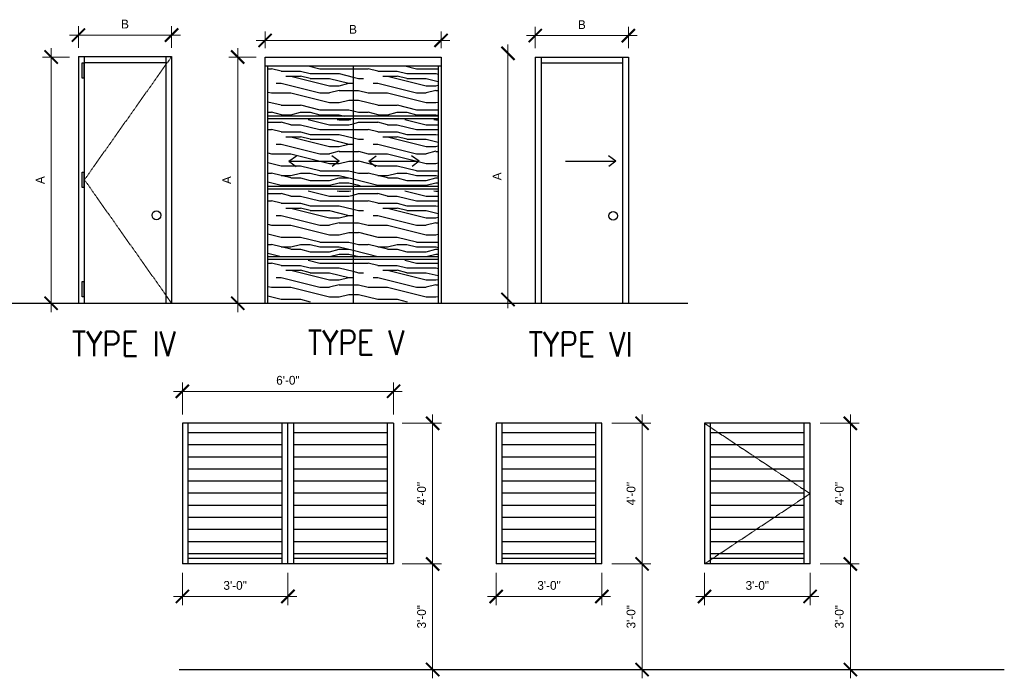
# Model space of a CAD drawing. Header units: inches. Extents: x -3803 to 34213, y -3756 to 4522.
# Tile 6 of 64: x 31586 to 31921, y 855 to 1080. Entities that reach past the tile are written whole.
import ezdxf
from ezdxf.enums import TextEntityAlignment as Align

# ---------------------------------------------------------------- set-up
doc = ezdxf.new("R2010")
doc.units = ezdxf.units.IN
doc.header["$LTSCALE"] = 0.011
doc.header["$MEASUREMENT"] = 0
doc.linetypes.add('HIDDEN2', pattern=[0.1875, 0.125, -0.0625])
doc.layers.get('0').update_dxf_attribs({"linetype": 'CONTINUOUS'})
for name, color, linetype in [('a-door', 2, 'CONTINUOUS'), ('M2-PATT-HTCH', 123, 'CONTINUOUS'), ('SCHEDULE', 7, 'CONTINUOUS'), ('WALL', 5, 'CONTINUOUS'), ('Walls', 5, 'CONTINUOUS')]:
    doc.layers.add(name, color=color, linetype=linetype)
doc.layers.add('DIM', color=4, linetype='CONTINUOUS', lineweight=13)
doc.styles.add('SCHED-TITLE', font='romans.shx', dxfattribs={"width": 0.85, "height": 7.5})
pattern_1 = [(0, (-36968.63058141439, 23857.85211109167), (0, 33), [6.600000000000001, -9.9, 3.3, -13.2]), (0, (-36945.53058141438, 23858.67711109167), (0, 33), [6.600000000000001, -26.4]), (0, (-36948.83058141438, 23860.32711109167), (0, 33), [3.3, -29.7]), (0, (-36966.98058141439, 23861.15211109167), (0, 33), [1.65, -23.1, 1.65, -6.600000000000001]), (0, (-36955.43058141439, 23862.80211109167), (0, 33), [6.600000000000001, -9.9, 1.65, -14.85]), (0, (-36963.68058141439, 23863.62711109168), (0, 33), [4.95, -28.05]), (0, (-36955.43058141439, 23864.45211109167), (0, 33), [9.9, -23.1]), (0, (-36965.33058141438, 23865.27711109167), (0, 33), [6.600000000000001, -26.4]), (0, (-36952.13058141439, 23866.10211109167), (0, 33), [16.5, -16.5]), (0, (-36962.03058141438, 23867.75211109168), (0, 33), [3.3, -9.9, 6.600000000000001, -13.2]), (0, (-36938.93058141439, 23868.57711109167), (0, 33), [6.600000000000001, -26.4]), (0, (-36945.53058141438, 23869.40211109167), (0, 33), [3.3, -29.7]), (0, (-36952.13058141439, 23870.22711109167), (0, 33), [3.3, -29.7]), (0, (-36968.63058141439, 23871.05211109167), (0, 33), [6.600000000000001, -26.4]), (0, (-36952.13058141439, 23871.87711109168), (0, 33), [6.600000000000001, -26.4]), (0, (-36952.13058141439, 23873.52711109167), (0, 33), [6.600000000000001, -6.600000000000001, 6.600000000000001, -13.2]), (0, (-36958.73058141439, 23875.17711109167), (0, 33), [3.3, -16.5, 6.600000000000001, -6.600000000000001]), (0, (-36952.13058141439, 23876.00211109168), (0, 33), [9.9, -23.1]), (0, (-36952.13058141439, 23877.65211109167), (0, 33), [6.600000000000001, -26.4]), (0, (-36965.33058141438, 23878.47711109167), (0, 33), [9.9, -13.2, 3.3, -6.600000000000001]), (0, (-36965.33058141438, 23880.12711109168), (0, 33), [16.5, -16.5]), (0, (-36945.53058141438, 23880.95211109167), (0, 33), [3.3, -29.7]), (0, (-36955.43058141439, 23881.77711109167), (0, 33), [6.600000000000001, -26.4]), (0, (-36962.03058141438, 23882.60211109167), (0, 33), [3.3, -13.2, 3.3, -13.2]), (0, (-36965.33058141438, 23883.42711109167), (0, 33), [3.3, -9.9, 6.600000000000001, -13.2]), (0, (-36958.73058141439, 23884.25211109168), (0, 33), [3.3, -16.5, 3.3, -9.9]), (0, (-36952.13058141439, 23885.07711109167), (0, 33), [9.9, -23.1]), (0, (-36965.33058141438, 23886.72711109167), (0, 33), [6.600000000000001, -26.4]), (0, (-36948.83058141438, 23887.55211109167), (0, 33), [3.3, -29.7]), (0, (-36942.23058141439, 23888.37711109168), (0, 33), [3.3, -29.7]), (14.03624347, (-36945.53058141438, 23860.32711109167), (32.99999999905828, -1.20684012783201e-09), [3.399, -132.663482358]), (14.03624347, (-36942.23058141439, 23867.75211109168), (32.99999999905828, -1.20684012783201e-09), [3.399, -132.663482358]), (14.03624347, (-36945.53058141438, 23887.55211109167), (32.99999999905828, -1.20684012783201e-09), [3.399, -132.663482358]), (14.03624347, (-36955.43058141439, 23875.17711109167), (32.99999999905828, -1.20684012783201e-09), [3.399, -132.663482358]), (14.03624347, (-36948.83058141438, 23880.12711109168), (32.99999999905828, -1.20684012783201e-09), [3.399, -132.663482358]), (14.03624347, (-36945.53058141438, 23877.65211109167), (32.99999999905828, -1.20684012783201e-09), [3.399, -132.663482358]), (14.03624347, (-36962.03058141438, 23883.42711109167), (32.99999999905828, -1.20684012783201e-09), [3.399, -132.663482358]), (14.03624347, (-36948.83058141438, 23881.77711109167), (32.99999999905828, -1.20684012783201e-09), [3.399, -132.663482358]), (14.03624347, (-36942.23058141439, 23869.40211109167), (32.99999999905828, -1.20684012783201e-09), [6.798000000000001, -129.264482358]), (14.03624347, (-36945.53058141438, 23871.87711109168), (32.99999999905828, -1.20684012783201e-09), [6.798000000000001, -129.264482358]), (14.03624347, (-36945.53058141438, 23873.52711109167), (32.99999999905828, -1.20684012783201e-09), [6.798000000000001, -129.264482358]), (165.96375653, (-36955.43058141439, 23862.80211109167), (-32.99999999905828, -1.206851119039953e-09), [3.399, -6.798000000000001, 3.399, -122.466482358]), (165.96375653, (-36962.03058141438, 23867.75211109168), (-32.99999999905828, -1.206851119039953e-09), [3.399, -132.663482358]), (165.96375653, (-36962.03058141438, 23882.60211109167), (-32.99999999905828, -1.206851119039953e-09), [6.798000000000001, -129.264482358]), (194.03624347, (-36945.53058141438, 23858.67711109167), (-32.99999999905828, 1.206843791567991e-09), [3.399, -132.663482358]), (345.96375653, (-36938.93058141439, 23858.67711109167), (32.99999999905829, 1.206831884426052e-09), [3.399, -132.663482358]), (345.96375653, (-36948.83058141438, 23870.22711109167), (32.99999999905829, 1.206831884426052e-09), [3.399, -132.663482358]), (345.96375653, (-36942.23058141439, 23876.00211109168), (32.99999999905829, 1.206831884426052e-09), [3.399, -132.663482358]), (345.96375653, (-36955.43058141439, 23878.47711109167), (32.99999999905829, 1.206831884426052e-09), [3.399, -132.663482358]), (345.96375653, (-36958.73058141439, 23882.60211109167), (32.99999999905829, 1.206831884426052e-09), [3.399, -132.663482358]), (345.96375653, (-36955.43058141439, 23884.25211109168), (32.99999999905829, 1.206831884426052e-09), [3.399, -132.663482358]), (345.96375653, (-36955.43058141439, 23878.47711109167), (32.99999999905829, 1.206831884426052e-09), [3.399, -132.663482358]), (345.96375653, (-36945.53058141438, 23883.42711109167), (32.99999999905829, 1.206831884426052e-09), [13.596, -122.466482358]), (345.96375653, (-36965.33058141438, 23861.15211109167), (32.99999999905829, 1.206831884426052e-09), [13.596, -122.466482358]), (345.96375653, (-36962.03058141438, 23863.62711109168), (32.99999999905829, 1.206831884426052e-09), [13.596, -122.466482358]), (345.96375653, (-36958.73058141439, 23865.27711109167), (32.99999999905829, 1.206831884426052e-09), [3.399, -6.798000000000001, 6.798000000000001, -119.067482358]), (345.96375653, (-36958.73058141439, 23867.75211109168), (32.99999999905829, 1.206831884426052e-09), [6.798000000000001, -6.798000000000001, 6.798000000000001, -115.668482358]), (345.96375653, (-36962.03058141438, 23871.05211109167), (32.99999999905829, 1.206831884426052e-09), [13.596, -122.466482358]), (345.96375653, (-36965.33058141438, 23873.52711109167), (32.99999999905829, 1.206831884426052e-09), [13.596, -122.466482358]), (345.96375653, (-36965.33058141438, 23875.17711109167), (32.99999999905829, 1.206831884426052e-09), [13.596, -122.466482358]), (345.96375653, (-36942.23058141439, 23885.07711109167), (32.99999999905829, 1.206831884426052e-09), [3.399, -132.663482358]), (345.96376753, (-36938.93058141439, 23888.37711109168), (32.99999999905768, 6.336752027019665e-06), [6.798000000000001, -129.264482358]), (345.96376753, (-36958.73058141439, 23886.72711109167), (32.99999999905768, 6.336752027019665e-06), [6.798000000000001, -129.264482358]), (345.96375753, (-36962.03058141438, 23857.85211109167), (32.99999999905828, 5.771655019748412e-07), [13.596, -122.466482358]), (345.96375753, (-36942.23058141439, 23880.95211109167), (32.99999999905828, 5.771655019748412e-07), [10.197, -125.865482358]), (345.96375753, (-36938.93058141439, 23878.47711109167), (32.99999999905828, 5.771655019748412e-07), [20.394, -115.668482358])]
pattern_2 = [(0, (-36968.63058141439, 23837.10457318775), (0, 33), [6.600000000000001, -9.9, 3.3, -13.2]), (0, (-36945.53058141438, 23837.92957318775), (0, 33), [6.600000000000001, -26.4]), (0, (-36948.83058141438, 23839.57957318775), (0, 33), [3.3, -29.7]), (0, (-36966.98058141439, 23840.40457318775), (0, 33), [1.65, -23.1, 1.65, -6.600000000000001]), (0, (-36955.43058141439, 23842.05457318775), (0, 33), [6.600000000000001, -9.9, 1.65, -14.85]), (0, (-36963.68058141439, 23842.87957318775), (0, 33), [4.95, -28.05]), (0, (-36955.43058141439, 23843.70457318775), (0, 33), [9.9, -23.1]), (0, (-36965.33058141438, 23844.52957318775), (0, 33), [6.600000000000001, -26.4]), (0, (-36952.13058141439, 23845.35457318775), (0, 33), [16.5, -16.5]), (0, (-36962.03058141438, 23847.00457318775), (0, 33), [3.3, -9.9, 6.600000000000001, -13.2]), (0, (-36938.93058141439, 23847.82957318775), (0, 33), [6.600000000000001, -26.4]), (0, (-36945.53058141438, 23848.65457318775), (0, 33), [3.3, -29.7]), (0, (-36952.13058141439, 23849.47957318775), (0, 33), [3.3, -29.7]), (0, (-36968.63058141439, 23850.30457318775), (0, 33), [6.600000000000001, -26.4]), (0, (-36952.13058141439, 23851.12957318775), (0, 33), [6.600000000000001, -26.4]), (0, (-36952.13058141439, 23852.77957318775), (0, 33), [6.600000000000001, -6.600000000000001, 6.600000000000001, -13.2]), (0, (-36958.73058141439, 23854.42957318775), (0, 33), [3.3, -16.5, 6.600000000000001, -6.600000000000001]), (0, (-36952.13058141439, 23855.25457318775), (0, 33), [9.9, -23.1]), (0, (-36952.13058141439, 23856.90457318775), (0, 33), [6.600000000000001, -26.4]), (0, (-36965.33058141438, 23857.72957318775), (0, 33), [9.9, -13.2, 3.3, -6.600000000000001]), (0, (-36965.33058141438, 23859.37957318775), (0, 33), [16.5, -16.5]), (0, (-36945.53058141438, 23860.20457318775), (0, 33), [3.3, -29.7]), (0, (-36955.43058141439, 23861.02957318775), (0, 33), [6.600000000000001, -26.4]), (0, (-36962.03058141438, 23861.85457318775), (0, 33), [3.3, -13.2, 3.3, -13.2]), (0, (-36965.33058141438, 23862.67957318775), (0, 33), [3.3, -9.9, 6.600000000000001, -13.2]), (0, (-36958.73058141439, 23863.50457318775), (0, 33), [3.3, -16.5, 3.3, -9.9]), (0, (-36952.13058141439, 23864.32957318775), (0, 33), [9.9, -23.1]), (0, (-36965.33058141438, 23865.97957318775), (0, 33), [6.600000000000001, -26.4]), (0, (-36948.83058141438, 23866.80457318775), (0, 33), [3.3, -29.7]), (0, (-36942.23058141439, 23867.62957318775), (0, 33), [3.3, -29.7]), (14.03624347, (-36945.53058141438, 23839.57957318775), (32.99999999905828, -1.20684012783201e-09), [3.399, -132.663482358]), (14.03624347, (-36942.23058141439, 23847.00457318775), (32.99999999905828, -1.20684012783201e-09), [3.399, -132.663482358]), (14.03624347, (-36945.53058141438, 23866.80457318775), (32.99999999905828, -1.20684012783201e-09), [3.399, -132.663482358]), (14.03624347, (-36955.43058141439, 23854.42957318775), (32.99999999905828, -1.20684012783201e-09), [3.399, -132.663482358]), (14.03624347, (-36948.83058141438, 23859.37957318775), (32.99999999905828, -1.20684012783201e-09), [3.399, -132.663482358]), (14.03624347, (-36945.53058141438, 23856.90457318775), (32.99999999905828, -1.20684012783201e-09), [3.399, -132.663482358]), (14.03624347, (-36962.03058141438, 23862.67957318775), (32.99999999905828, -1.20684012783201e-09), [3.399, -132.663482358]), (14.03624347, (-36948.83058141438, 23861.02957318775), (32.99999999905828, -1.20684012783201e-09), [3.399, -132.663482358]), (14.03624347, (-36942.23058141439, 23848.65457318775), (32.99999999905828, -1.20684012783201e-09), [6.798000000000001, -129.264482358]), (14.03624347, (-36945.53058141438, 23851.12957318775), (32.99999999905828, -1.20684012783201e-09), [6.798000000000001, -129.264482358]), (14.03624347, (-36945.53058141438, 23852.77957318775), (32.99999999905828, -1.20684012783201e-09), [6.798000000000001, -129.264482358]), (165.96375653, (-36955.43058141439, 23842.05457318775), (-32.99999999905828, -1.206851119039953e-09), [3.399, -6.798000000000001, 3.399, -122.466482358]), (165.96375653, (-36962.03058141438, 23847.00457318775), (-32.99999999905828, -1.206851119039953e-09), [3.399, -132.663482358]), (165.96375653, (-36962.03058141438, 23861.85457318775), (-32.99999999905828, -1.206851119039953e-09), [6.798000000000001, -129.264482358]), (194.03624347, (-36945.53058141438, 23837.92957318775), (-32.99999999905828, 1.206843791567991e-09), [3.399, -132.663482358]), (345.96375653, (-36938.93058141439, 23837.92957318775), (32.99999999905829, 1.206831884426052e-09), [3.399, -132.663482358]), (345.96375653, (-36948.83058141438, 23849.47957318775), (32.99999999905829, 1.206831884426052e-09), [3.399, -132.663482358]), (345.96375653, (-36942.23058141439, 23855.25457318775), (32.99999999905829, 1.206831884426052e-09), [3.399, -132.663482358]), (345.96375653, (-36955.43058141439, 23857.72957318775), (32.99999999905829, 1.206831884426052e-09), [3.399, -132.663482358]), (345.96375653, (-36958.73058141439, 23861.85457318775), (32.99999999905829, 1.206831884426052e-09), [3.399, -132.663482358]), (345.96375653, (-36955.43058141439, 23863.50457318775), (32.99999999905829, 1.206831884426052e-09), [3.399, -132.663482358]), (345.96375653, (-36955.43058141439, 23857.72957318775), (32.99999999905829, 1.206831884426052e-09), [3.399, -132.663482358]), (345.96375653, (-36945.53058141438, 23862.67957318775), (32.99999999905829, 1.206831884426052e-09), [13.596, -122.466482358]), (345.96375653, (-36965.33058141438, 23840.40457318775), (32.99999999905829, 1.206831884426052e-09), [13.596, -122.466482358]), (345.96375653, (-36962.03058141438, 23842.87957318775), (32.99999999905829, 1.206831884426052e-09), [13.596, -122.466482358]), (345.96375653, (-36958.73058141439, 23844.52957318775), (32.99999999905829, 1.206831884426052e-09), [3.399, -6.798000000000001, 6.798000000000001, -119.067482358]), (345.96375653, (-36958.73058141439, 23847.00457318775), (32.99999999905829, 1.206831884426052e-09), [6.798000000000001, -6.798000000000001, 6.798000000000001, -115.668482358]), (345.96375653, (-36962.03058141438, 23850.30457318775), (32.99999999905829, 1.206831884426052e-09), [13.596, -122.466482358]), (345.96375653, (-36965.33058141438, 23852.77957318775), (32.99999999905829, 1.206831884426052e-09), [13.596, -122.466482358]), (345.96375653, (-36965.33058141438, 23854.42957318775), (32.99999999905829, 1.206831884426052e-09), [13.596, -122.466482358]), (345.96375653, (-36942.23058141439, 23864.32957318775), (32.99999999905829, 1.206831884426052e-09), [3.399, -132.663482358]), (345.96376753, (-36938.93058141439, 23867.62957318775), (32.99999999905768, 6.336752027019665e-06), [6.798000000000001, -129.264482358]), (345.96376753, (-36958.73058141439, 23865.97957318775), (32.99999999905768, 6.336752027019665e-06), [6.798000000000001, -129.264482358]), (345.96375753, (-36962.03058141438, 23837.10457318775), (32.99999999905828, 5.771655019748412e-07), [13.596, -122.466482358]), (345.96375753, (-36942.23058141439, 23860.20457318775), (32.99999999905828, 5.771655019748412e-07), [10.197, -125.865482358]), (345.96375753, (-36938.93058141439, 23857.72957318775), (32.99999999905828, 5.771655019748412e-07), [20.394, -115.668482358])]
pattern_3 = [(0, (-36968.63058141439, 23812.76839823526), (0, 33), [6.600000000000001, -9.9, 3.3, -13.2]), (0, (-36945.53058141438, 23813.59339823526), (0, 33), [6.600000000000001, -26.4]), (0, (-36948.83058141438, 23815.24339823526), (0, 33), [3.3, -29.7]), (0, (-36966.98058141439, 23816.06839823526), (0, 33), [1.65, -23.1, 1.65, -6.600000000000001]), (0, (-36955.43058141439, 23817.71839823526), (0, 33), [6.600000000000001, -9.9, 1.65, -14.85]), (0, (-36963.68058141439, 23818.54339823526), (0, 33), [4.95, -28.05]), (0, (-36955.43058141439, 23819.36839823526), (0, 33), [9.9, -23.1]), (0, (-36965.33058141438, 23820.19339823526), (0, 33), [6.600000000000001, -26.4]), (0, (-36952.13058141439, 23821.01839823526), (0, 33), [16.5, -16.5]), (0, (-36962.03058141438, 23822.66839823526), (0, 33), [3.3, -9.9, 6.600000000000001, -13.2]), (0, (-36938.93058141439, 23823.49339823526), (0, 33), [6.600000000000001, -26.4]), (0, (-36945.53058141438, 23824.31839823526), (0, 33), [3.3, -29.7]), (0, (-36952.13058141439, 23825.14339823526), (0, 33), [3.3, -29.7]), (0, (-36968.63058141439, 23825.96839823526), (0, 33), [6.600000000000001, -26.4]), (0, (-36952.13058141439, 23826.79339823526), (0, 33), [6.600000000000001, -26.4]), (0, (-36952.13058141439, 23828.44339823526), (0, 33), [6.600000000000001, -6.600000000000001, 6.600000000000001, -13.2]), (0, (-36958.73058141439, 23830.09339823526), (0, 33), [3.3, -16.5, 6.600000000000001, -6.600000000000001]), (0, (-36952.13058141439, 23830.91839823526), (0, 33), [9.9, -23.1]), (0, (-36952.13058141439, 23832.56839823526), (0, 33), [6.600000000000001, -26.4]), (0, (-36965.33058141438, 23833.39339823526), (0, 33), [9.9, -13.2, 3.3, -6.600000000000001]), (0, (-36965.33058141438, 23835.04339823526), (0, 33), [16.5, -16.5]), (0, (-36945.53058141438, 23835.86839823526), (0, 33), [3.3, -29.7]), (0, (-36955.43058141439, 23836.69339823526), (0, 33), [6.600000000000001, -26.4]), (0, (-36962.03058141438, 23837.51839823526), (0, 33), [3.3, -13.2, 3.3, -13.2]), (0, (-36965.33058141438, 23838.34339823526), (0, 33), [3.3, -9.9, 6.600000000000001, -13.2]), (0, (-36958.73058141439, 23839.16839823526), (0, 33), [3.3, -16.5, 3.3, -9.9]), (0, (-36952.13058141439, 23839.99339823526), (0, 33), [9.9, -23.1]), (0, (-36965.33058141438, 23841.64339823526), (0, 33), [6.600000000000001, -26.4]), (0, (-36948.83058141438, 23842.46839823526), (0, 33), [3.3, -29.7]), (0, (-36942.23058141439, 23843.29339823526), (0, 33), [3.3, -29.7]), (14.03624347, (-36945.53058141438, 23815.24339823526), (32.99999999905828, -1.20684012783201e-09), [3.399, -132.663482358]), (14.03624347, (-36942.23058141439, 23822.66839823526), (32.99999999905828, -1.20684012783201e-09), [3.399, -132.663482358]), (14.03624347, (-36945.53058141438, 23842.46839823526), (32.99999999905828, -1.20684012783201e-09), [3.399, -132.663482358]), (14.03624347, (-36955.43058141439, 23830.09339823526), (32.99999999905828, -1.20684012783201e-09), [3.399, -132.663482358]), (14.03624347, (-36948.83058141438, 23835.04339823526), (32.99999999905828, -1.20684012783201e-09), [3.399, -132.663482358]), (14.03624347, (-36945.53058141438, 23832.56839823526), (32.99999999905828, -1.20684012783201e-09), [3.399, -132.663482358]), (14.03624347, (-36962.03058141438, 23838.34339823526), (32.99999999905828, -1.20684012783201e-09), [3.399, -132.663482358]), (14.03624347, (-36948.83058141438, 23836.69339823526), (32.99999999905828, -1.20684012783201e-09), [3.399, -132.663482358]), (14.03624347, (-36942.23058141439, 23824.31839823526), (32.99999999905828, -1.20684012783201e-09), [6.798000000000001, -129.264482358]), (14.03624347, (-36945.53058141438, 23826.79339823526), (32.99999999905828, -1.20684012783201e-09), [6.798000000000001, -129.264482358]), (14.03624347, (-36945.53058141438, 23828.44339823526), (32.99999999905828, -1.20684012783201e-09), [6.798000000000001, -129.264482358]), (165.96375653, (-36955.43058141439, 23817.71839823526), (-32.99999999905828, -1.206851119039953e-09), [3.399, -6.798000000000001, 3.399, -122.466482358]), (165.96375653, (-36962.03058141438, 23822.66839823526), (-32.99999999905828, -1.206851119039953e-09), [3.399, -132.663482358]), (165.96375653, (-36962.03058141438, 23837.51839823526), (-32.99999999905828, -1.206851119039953e-09), [6.798000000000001, -129.264482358]), (194.03624347, (-36945.53058141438, 23813.59339823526), (-32.99999999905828, 1.206843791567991e-09), [3.399, -132.663482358]), (345.96375653, (-36938.93058141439, 23813.59339823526), (32.99999999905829, 1.206831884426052e-09), [3.399, -132.663482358]), (345.96375653, (-36948.83058141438, 23825.14339823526), (32.99999999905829, 1.206831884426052e-09), [3.399, -132.663482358]), (345.96375653, (-36942.23058141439, 23830.91839823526), (32.99999999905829, 1.206831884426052e-09), [3.399, -132.663482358]), (345.96375653, (-36955.43058141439, 23833.39339823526), (32.99999999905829, 1.206831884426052e-09), [3.399, -132.663482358]), (345.96375653, (-36958.73058141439, 23837.51839823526), (32.99999999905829, 1.206831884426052e-09), [3.399, -132.663482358]), (345.96375653, (-36955.43058141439, 23839.16839823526), (32.99999999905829, 1.206831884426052e-09), [3.399, -132.663482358]), (345.96375653, (-36955.43058141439, 23833.39339823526), (32.99999999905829, 1.206831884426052e-09), [3.399, -132.663482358]), (345.96375653, (-36945.53058141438, 23838.34339823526), (32.99999999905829, 1.206831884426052e-09), [13.596, -122.466482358]), (345.96375653, (-36965.33058141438, 23816.06839823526), (32.99999999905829, 1.206831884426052e-09), [13.596, -122.466482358]), (345.96375653, (-36962.03058141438, 23818.54339823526), (32.99999999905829, 1.206831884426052e-09), [13.596, -122.466482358]), (345.96375653, (-36958.73058141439, 23820.19339823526), (32.99999999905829, 1.206831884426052e-09), [3.399, -6.798000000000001, 6.798000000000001, -119.067482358]), (345.96375653, (-36958.73058141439, 23822.66839823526), (32.99999999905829, 1.206831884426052e-09), [6.798000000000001, -6.798000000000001, 6.798000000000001, -115.668482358]), (345.96375653, (-36962.03058141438, 23825.96839823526), (32.99999999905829, 1.206831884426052e-09), [13.596, -122.466482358]), (345.96375653, (-36965.33058141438, 23828.44339823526), (32.99999999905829, 1.206831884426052e-09), [13.596, -122.466482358]), (345.96375653, (-36965.33058141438, 23830.09339823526), (32.99999999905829, 1.206831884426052e-09), [13.596, -122.466482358]), (345.96375653, (-36942.23058141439, 23839.99339823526), (32.99999999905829, 1.206831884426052e-09), [3.399, -132.663482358]), (345.96376753, (-36938.93058141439, 23843.29339823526), (32.99999999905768, 6.336752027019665e-06), [6.798000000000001, -129.264482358]), (345.96376753, (-36958.73058141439, 23841.64339823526), (32.99999999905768, 6.336752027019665e-06), [6.798000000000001, -129.264482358]), (345.96375753, (-36962.03058141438, 23812.76839823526), (32.99999999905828, 5.771655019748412e-07), [13.596, -122.466482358]), (345.96375753, (-36942.23058141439, 23835.86839823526), (32.99999999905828, 5.771655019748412e-07), [10.197, -125.865482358]), (345.96375753, (-36938.93058141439, 23833.39339823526), (32.99999999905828, 5.771655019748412e-07), [20.394, -115.668482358])]
pattern_4 = [(0, (-36968.63058141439, 23791.57885373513), (0, 33), [6.600000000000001, -9.9, 3.3, -13.2]), (0, (-36945.53058141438, 23792.40385373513), (0, 33), [6.600000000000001, -26.4]), (0, (-36948.83058141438, 23794.05385373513), (0, 33), [3.3, -29.7]), (0, (-36966.98058141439, 23794.87885373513), (0, 33), [1.65, -23.1, 1.65, -6.600000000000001]), (0, (-36955.43058141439, 23796.52885373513), (0, 33), [6.600000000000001, -9.9, 1.65, -14.85]), (0, (-36963.68058141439, 23797.35385373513), (0, 33), [4.95, -28.05]), (0, (-36955.43058141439, 23798.17885373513), (0, 33), [9.9, -23.1]), (0, (-36965.33058141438, 23799.00385373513), (0, 33), [6.600000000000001, -26.4]), (0, (-36952.13058141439, 23799.82885373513), (0, 33), [16.5, -16.5]), (0, (-36962.03058141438, 23801.47885373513), (0, 33), [3.3, -9.9, 6.600000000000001, -13.2]), (0, (-36938.93058141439, 23802.30385373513), (0, 33), [6.600000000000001, -26.4]), (0, (-36945.53058141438, 23803.12885373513), (0, 33), [3.3, -29.7]), (0, (-36952.13058141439, 23803.95385373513), (0, 33), [3.3, -29.7]), (0, (-36968.63058141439, 23804.77885373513), (0, 33), [6.600000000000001, -26.4]), (0, (-36952.13058141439, 23805.60385373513), (0, 33), [6.600000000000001, -26.4]), (0, (-36952.13058141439, 23807.25385373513), (0, 33), [6.600000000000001, -6.600000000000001, 6.600000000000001, -13.2]), (0, (-36958.73058141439, 23808.90385373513), (0, 33), [3.3, -16.5, 6.600000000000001, -6.600000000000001]), (0, (-36952.13058141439, 23809.72885373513), (0, 33), [9.9, -23.1]), (0, (-36952.13058141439, 23811.37885373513), (0, 33), [6.600000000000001, -26.4]), (0, (-36965.33058141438, 23812.20385373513), (0, 33), [9.9, -13.2, 3.3, -6.600000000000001]), (0, (-36965.33058141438, 23813.85385373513), (0, 33), [16.5, -16.5]), (0, (-36945.53058141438, 23814.67885373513), (0, 33), [3.3, -29.7]), (0, (-36955.43058141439, 23815.50385373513), (0, 33), [6.600000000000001, -26.4]), (0, (-36962.03058141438, 23816.32885373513), (0, 33), [3.3, -13.2, 3.3, -13.2]), (0, (-36965.33058141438, 23817.15385373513), (0, 33), [3.3, -9.9, 6.600000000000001, -13.2]), (0, (-36958.73058141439, 23817.97885373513), (0, 33), [3.3, -16.5, 3.3, -9.9]), (0, (-36952.13058141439, 23818.80385373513), (0, 33), [9.9, -23.1]), (0, (-36965.33058141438, 23820.45385373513), (0, 33), [6.600000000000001, -26.4]), (0, (-36948.83058141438, 23821.27885373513), (0, 33), [3.3, -29.7]), (0, (-36942.23058141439, 23822.10385373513), (0, 33), [3.3, -29.7]), (14.03624347, (-36945.53058141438, 23794.05385373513), (32.99999999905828, -1.20684012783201e-09), [3.399, -132.663482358]), (14.03624347, (-36942.23058141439, 23801.47885373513), (32.99999999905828, -1.20684012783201e-09), [3.399, -132.663482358]), (14.03624347, (-36945.53058141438, 23821.27885373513), (32.99999999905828, -1.20684012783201e-09), [3.399, -132.663482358]), (14.03624347, (-36955.43058141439, 23808.90385373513), (32.99999999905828, -1.20684012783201e-09), [3.399, -132.663482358]), (14.03624347, (-36948.83058141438, 23813.85385373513), (32.99999999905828, -1.20684012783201e-09), [3.399, -132.663482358]), (14.03624347, (-36945.53058141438, 23811.37885373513), (32.99999999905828, -1.20684012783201e-09), [3.399, -132.663482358]), (14.03624347, (-36962.03058141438, 23817.15385373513), (32.99999999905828, -1.20684012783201e-09), [3.399, -132.663482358]), (14.03624347, (-36948.83058141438, 23815.50385373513), (32.99999999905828, -1.20684012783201e-09), [3.399, -132.663482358]), (14.03624347, (-36942.23058141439, 23803.12885373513), (32.99999999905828, -1.20684012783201e-09), [6.798000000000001, -129.264482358]), (14.03624347, (-36945.53058141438, 23805.60385373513), (32.99999999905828, -1.20684012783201e-09), [6.798000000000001, -129.264482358]), (14.03624347, (-36945.53058141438, 23807.25385373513), (32.99999999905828, -1.20684012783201e-09), [6.798000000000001, -129.264482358]), (165.96375653, (-36955.43058141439, 23796.52885373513), (-32.99999999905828, -1.206851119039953e-09), [3.399, -6.798000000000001, 3.399, -122.466482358]), (165.96375653, (-36962.03058141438, 23801.47885373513), (-32.99999999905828, -1.206851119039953e-09), [3.399, -132.663482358]), (165.96375653, (-36962.03058141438, 23816.32885373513), (-32.99999999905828, -1.206851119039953e-09), [6.798000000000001, -129.264482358]), (194.03624347, (-36945.53058141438, 23792.40385373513), (-32.99999999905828, 1.206843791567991e-09), [3.399, -132.663482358]), (345.96375653, (-36938.93058141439, 23792.40385373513), (32.99999999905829, 1.206831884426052e-09), [3.399, -132.663482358]), (345.96375653, (-36948.83058141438, 23803.95385373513), (32.99999999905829, 1.206831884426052e-09), [3.399, -132.663482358]), (345.96375653, (-36942.23058141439, 23809.72885373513), (32.99999999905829, 1.206831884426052e-09), [3.399, -132.663482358]), (345.96375653, (-36955.43058141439, 23812.20385373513), (32.99999999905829, 1.206831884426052e-09), [3.399, -132.663482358]), (345.96375653, (-36958.73058141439, 23816.32885373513), (32.99999999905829, 1.206831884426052e-09), [3.399, -132.663482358]), (345.96375653, (-36955.43058141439, 23817.97885373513), (32.99999999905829, 1.206831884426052e-09), [3.399, -132.663482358]), (345.96375653, (-36955.43058141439, 23812.20385373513), (32.99999999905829, 1.206831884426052e-09), [3.399, -132.663482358]), (345.96375653, (-36945.53058141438, 23817.15385373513), (32.99999999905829, 1.206831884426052e-09), [13.596, -122.466482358]), (345.96375653, (-36965.33058141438, 23794.87885373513), (32.99999999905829, 1.206831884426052e-09), [13.596, -122.466482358]), (345.96375653, (-36962.03058141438, 23797.35385373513), (32.99999999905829, 1.206831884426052e-09), [13.596, -122.466482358]), (345.96375653, (-36958.73058141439, 23799.00385373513), (32.99999999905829, 1.206831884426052e-09), [3.399, -6.798000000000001, 6.798000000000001, -119.067482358]), (345.96375653, (-36958.73058141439, 23801.47885373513), (32.99999999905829, 1.206831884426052e-09), [6.798000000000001, -6.798000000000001, 6.798000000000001, -115.668482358]), (345.96375653, (-36962.03058141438, 23804.77885373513), (32.99999999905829, 1.206831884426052e-09), [13.596, -122.466482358]), (345.96375653, (-36965.33058141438, 23807.25385373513), (32.99999999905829, 1.206831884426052e-09), [13.596, -122.466482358]), (345.96375653, (-36965.33058141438, 23808.90385373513), (32.99999999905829, 1.206831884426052e-09), [13.596, -122.466482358]), (345.96375653, (-36942.23058141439, 23818.80385373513), (32.99999999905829, 1.206831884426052e-09), [3.399, -132.663482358]), (345.96376753, (-36938.93058141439, 23822.10385373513), (32.99999999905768, 6.336752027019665e-06), [6.798000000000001, -129.264482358]), (345.96376753, (-36958.73058141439, 23820.45385373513), (32.99999999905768, 6.336752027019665e-06), [6.798000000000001, -129.264482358]), (345.96375753, (-36962.03058141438, 23791.57885373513), (32.99999999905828, 5.771655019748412e-07), [13.596, -122.466482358]), (345.96375753, (-36942.23058141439, 23814.67885373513), (32.99999999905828, 5.771655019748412e-07), [10.197, -125.865482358]), (345.96375753, (-36938.93058141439, 23812.20385373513), (32.99999999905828, 5.771655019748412e-07), [20.394, -115.668482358])]

# ---------------------------------------------------------------- blocks, each defined once
blk = doc.blocks.new('_ArchTick')
at = {"color": 0, "linetype": 'ByBlock', "const_width": 0.15}
blk.add_lwpolyline([(-0.5, -0.5), (0.5, 0.5)], dxfattribs=at)

msp = doc.modelspace()

# ---------------------------------------------------------------- hatches: boundary and pattern name
at = {"layer": 'a-door'}
h = msp.add_hatch(dxfattribs=at)
h.set_pattern_fill('LINE', color=256, scale=33)
h.set_pattern_definition([(0, (7022.327533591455, -1779.352728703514), (0, 4.125), [])])
h.paths.add_polyline_path([(31675.03255792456, 940.0438700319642), (31643.03255792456, 940.0438700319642), (31643.03255792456, 896.1747871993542), (31675.03255792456, 896.1747871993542)])
h = msp.add_hatch(dxfattribs=at)
h.set_pattern_fill('LINE', color=256, scale=33)
h.set_pattern_definition([(0, (6986.327533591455, -1779.352728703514), (0, 4.125), [])])
h.paths.add_polyline_path([(31711.03255792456, 940.0438700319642), (31679.03255792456, 940.0438700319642), (31679.03255792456, 896.1747871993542), (31711.03255792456, 896.1747871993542)])
h = msp.add_hatch(dxfattribs=at)
h.set_pattern_fill('LINE', color=256, scale=33)
h.set_pattern_definition([(0, (7129.337064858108, -1779.352728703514), (0, 4.125), [])])
h.paths.add_polyline_path([(31782.04208919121, 940.0438700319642), (31750.04208919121, 940.0438700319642), (31750.04208919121, 896.1747871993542), (31782.04208919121, 896.1747871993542)])
h = msp.add_hatch(dxfattribs=at)
h.set_pattern_fill('LINE', color=256, scale=33)
h.set_pattern_definition([(0, (7200.346596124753, -1779.352728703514), (0, 4.125), [])])
h.paths.add_polyline_path([(31853.05162045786, 940.0438700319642), (31821.05162045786, 940.0438700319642), (31821.05162045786, 896.1747871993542), (31853.05162045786, 896.1747871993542)])
at = {"layer": 'M2-PATT-HTCH'}
h = msp.add_hatch(dxfattribs=at)
h.set_pattern_fill('PANEL', color=256, scale=33, pattern_type=2)
h.set_pattern_definition(pattern_1)
h.paths.add_polyline_path([(31670.22232877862, 1064.120595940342), (31670.2223287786, 1046.997506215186), (31699.22232877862, 1046.997506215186), (31699.22232877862, 1064.120595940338)])
h = msp.add_hatch(dxfattribs=at)
h.set_pattern_fill('PANEL', color=256, scale=33, pattern_type=2)
h.set_pattern_definition(pattern_1)
h.paths.add_polyline_path([(31728.22232877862, 1046.99750621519), (31728.22232877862, 1064.120595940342), (31699.22232877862, 1064.120595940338), (31699.22232877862, 1046.997506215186)])
h = msp.add_hatch(dxfattribs=at)
h.set_pattern_fill('PANEL', color=256, scale=33, pattern_type=2)
h.set_pattern_definition(pattern_2)
h.paths.add_polyline_path([(31670.22232877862, 1045.849192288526), (31670.2223287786, 1023.270910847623), (31699.22232877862, 1023.270910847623), (31699.22232877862, 1045.849192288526)])
h = msp.add_hatch(dxfattribs=at)
h.set_pattern_fill('PANEL', color=256, scale=33, pattern_type=2)
h.set_pattern_definition(pattern_2)
h.paths.add_polyline_path([(31728.22232877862, 1023.270910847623), (31728.22232877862, 1045.849192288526), (31699.22232877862, 1045.849192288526), (31699.22232877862, 1023.270910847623)])
h = msp.add_hatch(dxfattribs=at)
h.set_pattern_fill('PANEL', color=256, scale=33, pattern_type=2)
h.set_pattern_definition(pattern_3)
h.paths.add_polyline_path([(31670.2223287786, 1021.51301733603), (31670.2223287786, 998.9347358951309), (31699.22232877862, 998.9347358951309), (31699.22232877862, 1021.513017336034)])
h = msp.add_hatch(dxfattribs=at)
h.set_pattern_fill('PANEL', color=256, scale=33, pattern_type=2)
h.set_pattern_definition(pattern_3)
h.paths.add_polyline_path([(31728.22232877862, 998.9347358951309), (31728.22232877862, 1021.51301733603), (31699.22232877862, 1021.513017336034), (31699.22232877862, 998.9347358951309)])
h = msp.add_hatch(dxfattribs=at)
h.set_pattern_fill('PANEL', color=256, scale=33, pattern_type=2)
h.set_pattern_definition(pattern_4)
h.paths.add_polyline_path([(31670.22232877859, 997.847338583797), (31670.2223287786, 983.6551097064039), (31699.22232877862, 983.6551097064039), (31699.22232877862, 997.8473385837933)])
h = msp.add_hatch(dxfattribs=at)
h.set_pattern_fill('PANEL', color=256, scale=33, pattern_type=2)
h.set_pattern_definition(pattern_4)
h.paths.add_polyline_path([(31728.22232877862, 983.6551097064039), (31728.22232877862, 997.8473385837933), (31699.22232877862, 997.8473385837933), (31699.22232877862, 983.6551097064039)])

# ---------------------------------------------------------------- linework, layer by layer
for p, q in [((31677.39050191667, 1031.616345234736), (31679.92537159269, 1033.363892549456)), ((31677.39050191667, 1031.616345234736), (31694.52348235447, 1031.616345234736)), ((31677.39050191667, 1031.616345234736), (31679.79605013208, 1029.816853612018)), ((31694.52348235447, 1031.616345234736), (31691.98861267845, 1033.363892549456)), ((31694.52348235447, 1031.616345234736), (31692.11793413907, 1029.816853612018)), ((31704.60823187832, 1031.616345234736), (31707.14310155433, 1033.363892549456)), ((31704.60823187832, 1031.616345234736), (31721.74121231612, 1031.616345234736)), ((31704.60823187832, 1031.616345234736), (31707.01378009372, 1029.816853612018)), ((31721.74121231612, 1031.616345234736), (31719.2063426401, 1033.363892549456)), ((31721.74121231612, 1031.616345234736), (31719.33566410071, 1029.816853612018)), ((31771.71653299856, 1031.616345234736), (31788.84951343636, 1031.616345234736)), ((31788.84951343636, 1031.616345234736), (31786.31464376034, 1033.363892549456)), ((31788.84951343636, 1031.616345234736), (31786.44396522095, 1029.816853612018))]:
    msp.add_line(p, q)
at = {"ltscale": 10}
for p, q in [((31248.17880675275, 983.1205959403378), (31813.40201134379, 983.1205959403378)), ((31639.96186792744, 858.1747871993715), (31921.2616152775, 858.1747871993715))]:
    msp.add_line(p, q, dxfattribs=at)
at = {"layer": 'a-door', "lineweight": -2, "ltscale": 100}
for p, q in [((31607.61500496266, 1067.303814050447), (31607.61500496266, 983.177779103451)), ((31607.61500496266, 1065.303814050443), (31635.35966496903, 1065.303814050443)), ((31635.35966496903, 1067.303814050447), (31635.35966496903, 983.177779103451)), ((31669.22232877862, 1064.120595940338), (31729.22232877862, 1064.120595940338)), ((31699.22232877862, 1064.120595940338), (31699.22232877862, 983.1205959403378)), ((31763.35500290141, 1067.120595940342), (31763.35500290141, 982.9945609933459)), ((31763.35500290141, 1065.120595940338), (31791.09966290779, 1065.120595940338)), ((31791.09966290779, 1067.120595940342), (31791.09966290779, 982.9945609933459)), ((31728.22232877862, 1046.997506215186), (31670.22232877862, 1046.997506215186)), ((31728.22232877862, 1045.997506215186), (31670.22232877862, 1045.997506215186)), ((31728.22232877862, 1022.99750621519), (31670.2223287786, 1022.997506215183)), ((31728.22232877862, 1021.997506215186), (31670.2223287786, 1021.997506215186)), ((31728.22232877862, 998.9975062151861), (31670.2223287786, 998.9975062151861)), ((31728.22232877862, 997.9975062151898), (31670.2223287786, 997.9975062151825))]:
    msp.add_line(p, q, dxfattribs=at)
at = {"layer": 'a-door'}
for p, q in [((31713.03255792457, 942.1747871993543), (31641.03255792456, 942.1747871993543)), ((31713.03255792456, 942.1747871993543), (31641.03255792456, 942.1747871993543)), ((31641.03255792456, 942.1747871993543), (31641.03255792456, 894.1747871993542)), ((31643.03255792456, 894.1747871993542), (31643.03255792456, 942.1747871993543)), ((31675.03255792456, 894.1747871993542), (31675.03255792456, 942.1747871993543)), ((31677.03255792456, 894.1747871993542), (31677.03255792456, 942.1747871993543)), ((31679.03255792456, 894.1747871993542), (31679.03255792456, 942.1747871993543)), ((31711.03255792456, 894.1747871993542), (31711.03255792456, 942.1747871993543)), ((31713.03255792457, 942.1747871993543), (31713.03255792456, 894.1747871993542)), ((31784.04208919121, 942.1747871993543), (31748.04208919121, 942.1747871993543)), ((31784.04208919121, 942.1747871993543), (31748.04208919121, 942.1747871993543)), ((31748.04208919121, 942.1747871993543), (31748.04208919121, 894.1747871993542)), ((31750.04208919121, 894.1747871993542), (31750.04208919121, 942.1747871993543)), ((31782.04208919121, 894.1747871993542), (31782.04208919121, 942.1747871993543)), ((31784.04208919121, 894.1747871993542), (31784.04208919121, 942.1747871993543)), ((31855.05162045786, 942.1747871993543), (31819.05162045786, 942.1747871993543)), ((31855.05162045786, 942.1747871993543), (31819.05162045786, 942.1747871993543)), ((31819.05162045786, 942.1747871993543), (31819.05162045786, 894.1747871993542)), ((31821.05162045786, 894.1747871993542), (31821.05162045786, 942.1747871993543)), ((31853.05162045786, 894.1747871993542), (31853.05162045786, 942.1747871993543)), ((31855.05162045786, 894.1747871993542), (31855.05162045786, 942.1747871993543)), ((31713.03255792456, 894.1747871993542), (31641.03255792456, 894.1747871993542)), ((31643.03255792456, 896.1747871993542), (31675.03255792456, 896.1747871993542)), ((31679.03255792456, 896.1747871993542), (31711.03255792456, 896.1747871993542)), ((31784.04208919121, 894.1747871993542), (31748.04208919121, 894.1747871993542)), ((31750.04208919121, 896.1747871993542), (31782.04208919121, 896.1747871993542)), ((31855.05162045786, 894.1747871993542), (31819.05162045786, 894.1747871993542)), ((31821.05162045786, 896.1747871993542), (31853.05162045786, 896.1747871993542))]:
    msp.add_line(p, q, dxfattribs=at)
at = {"layer": 'a-door', "lineweight": -2, "ltscale": 100}
for points in [[(31606.84402645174, 1065.148178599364), (31607.42090159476, 1065.148178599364), (31607.42090159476, 1059.862231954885), (31606.84402645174, 1059.862231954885)], [(31606.84402645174, 1027.862938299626), (31607.42090159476, 1027.862938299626), (31607.42090159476, 1022.576991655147), (31606.84402645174, 1022.576991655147)], [(31606.84402645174, 990.5708716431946), (31607.42090159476, 990.5708716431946), (31607.42090159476, 985.2849249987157), (31606.84402645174, 985.2849249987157)]]:
    msp.add_lwpolyline(points, close=True, dxfattribs=at)
for points in [[(31670.2223287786, 983.1205959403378), (31670.22232877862, 1064.120595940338)], [(31728.22232877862, 1064.120595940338), (31728.22232877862, 983.1205959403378)]]:
    msp.add_lwpolyline(points, dxfattribs=at)
for centre in [(31632.19325778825, 1013.124554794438), (31787.93325572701, 1012.941336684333)]:
    msp.add_circle(centre, 1.494058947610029, dxfattribs=at)
at = {"layer": 'DIM', "color": 4, "ltscale": 10}
for p, q in [((31605.61500496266, 1070.303814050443), (31605.61500496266, 1077.613820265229)), ((31637.35966496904, 1070.303814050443), (31637.35966496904, 1077.613820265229)), ((31602.61500496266, 1074.613820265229), (31640.35966496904, 1074.613820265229)), ((31669.22232877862, 1070.120595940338), (31669.22232877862, 1075.802369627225)), ((31729.22232877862, 1070.120595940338), (31729.22232877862, 1075.802369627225)), ((31758.35500290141, 1074.430602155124), (31796.0996629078, 1074.430602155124)), ((31761.35500290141, 1070.120595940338), (31761.35500290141, 1077.430602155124)), ((31793.0996629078, 1070.120595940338), (31793.0996629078, 1077.430602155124)), ((31666.22232877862, 1072.802369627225), (31732.22232877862, 1072.802369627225)), ((31752.04916391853, 1071.40544814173), (31752.04916391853, 981.4054481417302)), ((31596.30916597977, 1070.120595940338), (31596.30916597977, 980.1205959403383)), ((31659.91648979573, 1070.120595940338), (31659.91648979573, 980.1205959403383)), ((31602.61500496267, 1067.120595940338), (31593.30916597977, 1067.120595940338)), ((31666.22232877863, 1067.120595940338), (31656.91648979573, 1067.120595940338)), ((31666.22232877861, 983.1205959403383), (31656.91648979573, 983.1205959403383)), ((31641.03255792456, 945.1747871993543), (31641.03255792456, 956.0770914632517)), ((31713.03255792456, 945.1747871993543), (31713.03255792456, 956.0770914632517)), ((31638.03255792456, 953.0770914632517), (31716.03255792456, 953.0770914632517)), ((31726.36064956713, 945.1747871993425), (31726.36064956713, 891.1747871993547)), ((31797.76553178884, 945.1747871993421), (31797.76553178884, 891.1747871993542)), ((31868.77506305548, 945.1747871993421), (31868.77506305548, 891.1747871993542)), ((31716.03255792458, 942.1747871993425), (31729.36064956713, 942.1747871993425)), ((31787.43744014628, 942.1747871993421), (31800.76553178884, 942.1747871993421)), ((31858.44697141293, 942.1747871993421), (31871.77506305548, 942.1747871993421)), ((31726.36064956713, 897.1747871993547), (31726.36064956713, 855.174787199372)), ((31797.76553178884, 897.1747871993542), (31797.76553178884, 855.1747871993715)), ((31868.77506305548, 897.1747871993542), (31868.77506305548, 855.1747871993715)), ((31716.03255792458, 894.1747871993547), (31729.36064956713, 894.1747871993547)), ((31716.03255792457, 894.1747871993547), (31729.36064956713, 894.1747871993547)), ((31787.43744014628, 894.1747871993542), (31800.76553178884, 894.1747871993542)), ((31787.43744014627, 894.1747871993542), (31800.76553178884, 894.1747871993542)), ((31858.44697141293, 894.1747871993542), (31871.77506305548, 894.1747871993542)), ((31858.44697141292, 894.1747871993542), (31871.77506305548, 894.1747871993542)), ((31641.03255792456, 891.1747871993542), (31641.03255792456, 880.1020059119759)), ((31677.03255792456, 891.1747871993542), (31677.03255792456, 880.1020059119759)), ((31748.04208919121, 891.1747871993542), (31748.04208919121, 880.1020059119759)), ((31784.04208919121, 891.1747871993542), (31784.04208919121, 880.1020059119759)), ((31819.05162045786, 891.1747871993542), (31819.05162045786, 880.1020059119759)), ((31855.05162045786, 891.1747871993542), (31855.05162045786, 880.1020059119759)), ((31638.03255792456, 883.1020059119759), (31680.03255792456, 883.1020059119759)), ((31745.04208919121, 883.1020059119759), (31787.04208919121, 883.1020059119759)), ((31816.05162045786, 883.1020059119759), (31858.05162045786, 883.1020059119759)), ((31716.03255792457, 858.174787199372), (31729.36064956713, 858.174787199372)), ((31787.43744014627, 858.1747871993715), (31800.76553178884, 858.1747871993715)), ((31858.44697141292, 858.1747871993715), (31871.77506305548, 858.1747871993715))]:
    msp.add_line(p, q, dxfattribs=at)
at = {"layer": 'WALL', "color": 3}
for p, q in [((31605.61500496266, 1067.303814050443), (31637.35966496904, 1067.303814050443)), ((31605.61500496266, 1067.303814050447), (31605.61500496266, 983.177779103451)), ((31637.35966496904, 1067.303814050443), (31637.35966496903, 983.1096492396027)), ((31669.22232877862, 1067.120595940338), (31729.22232877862, 1067.120595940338)), ((31761.35500290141, 1067.120595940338), (31793.0996629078, 1067.120595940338)), ((31761.35500290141, 1067.120595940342), (31761.35500290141, 982.9945609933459)), ((31793.0996629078, 1067.120595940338), (31793.09966290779, 982.9264311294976)), ((31667.7223287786, 983.1205959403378), (31730.72232877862, 983.1205959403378))]:
    msp.add_line(p, q, dxfattribs=at)
for points in [[(31669.2223287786, 983.1205959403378), (31669.22232877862, 1067.120595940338)], [(31729.22232877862, 1067.120595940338), (31729.22232877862, 983.1205959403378)]]:
    msp.add_lwpolyline(points, dxfattribs=at)
at = {"layer": 'Walls', "color": 8, "linetype": 'HIDDEN2'}
for p, q in [((31637.35966496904, 1067.303814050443), (31607.61500496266, 1025.240796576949)), ((31607.61500496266, 1025.240796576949), (31637.35966496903, 983.1096492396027))]:
    msp.add_line(p, q, dxfattribs=at)
msp.add_lwpolyline([(31819.05162045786, 942.1747871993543), (31855.05162045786, 918.1747871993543), (31819.05162045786, 894.1747871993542)], dxfattribs=at)

# ---------------------------------------------------------------- block references
at = {"layer": 'DIM', "color": 4, "ltscale": 10, "xscale": 4.5, "yscale": 4.5, "zscale": 4.5}
for p, rotation in [((31605.61500496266, 1074.613820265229), 180), ((31669.22232877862, 1072.802369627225), 180), ((31761.35500290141, 1074.430602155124), 180), ((31752.04916391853, 1068.40544814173), 90), ((31596.30916597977, 1067.120595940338), 90), ((31659.91648979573, 1067.120595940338), 90), ((31752.04916391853, 984.4054481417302), 270), ((31596.30916597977, 983.1205959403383), 270), ((31659.91648979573, 983.1205959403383), 270), ((31641.03255792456, 953.0770914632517), 180), ((31726.36064956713, 942.1747871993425), 90), ((31797.76553178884, 942.1747871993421), 90), ((31868.77506305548, 942.1747871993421), 90), ((31726.36064956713, 894.1747871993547), 270), ((31726.36064956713, 894.1747871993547), 90), ((31797.76553178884, 894.1747871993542), 270), ((31797.76553178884, 894.1747871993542), 90), ((31868.77506305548, 894.1747871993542), 270), ((31868.77506305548, 894.1747871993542), 90), ((31641.03255792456, 883.1020059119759), 180), ((31748.04208919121, 883.1020059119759), 180), ((31819.05162045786, 883.1020059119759), 180), ((31726.36064956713, 858.174787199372), 270), ((31797.76553178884, 858.1747871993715), 270), ((31868.77506305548, 858.1747871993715), 270)]:
    msp.add_blockref('_ArchTick', p, dxfattribs=dict(at, rotation=rotation))
for p in [(31637.35966496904, 1074.613820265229), (31729.22232877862, 1072.802369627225), (31793.0996629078, 1074.430602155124), (31713.03255792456, 953.0770914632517), (31677.03255792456, 883.1020059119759), (31784.04208919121, 883.1020059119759), (31855.05162045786, 883.1020059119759)]:
    msp.add_blockref('_ArchTick', p, dxfattribs=at)

# ---------------------------------------------------------------- texts
at = {"layer": 'DIM', "color": 2, "ltscale": 10, "char_height": 3, "attachment_point": 5}
for s, insert in [('\\A1;B', (31621.48733496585, 1078.363820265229)), ('\\A1;B', (31699.22232877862, 1076.552369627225)), ('\\A1;B', (31777.22733290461, 1078.180602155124)), ('\\A1;6\'-0"', (31677.03255792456, 956.8270914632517)), ('\\A1;3\'-0"', (31659.03255792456, 886.8520059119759)), ('\\A1;3\'-0"', (31766.04208919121, 886.8520059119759)), ('\\A1;3\'-0"', (31837.05162045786, 886.8520059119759))]:
    msp.add_mtext(s, dxfattribs=dict(at, insert=insert))
at = {"layer": 'DIM', "color": 2, "ltscale": 10, "char_height": 3, "attachment_point": 5, "rotation": 90}
for s, insert in [('\\A1;A', (31748.29916391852, 1026.405448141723)), ('\\A1;A', (31592.55916597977, 1025.120595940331)), ('\\A1;A', (31656.16648979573, 1025.120595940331)), ('\\A1;4\'-0"', (31722.61064956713, 918.1747871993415)), ('\\A1;4\'-0"', (31794.01553178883, 918.1747871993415)), ('\\A1;4\'-0"', (31865.02506305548, 918.1747871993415)), ('\\A1;3\'-0"', (31722.61064956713, 876.1747871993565)), ('\\A1;3\'-0"', (31794.01553178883, 876.174787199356)), ('\\A1;3\'-0"', (31865.02506305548, 876.174787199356))]:
    msp.add_mtext(s, dxfattribs=dict(at, insert=insert))
at = {"layer": 'SCHEDULE', "color": 5, "style": 'SCHED-TITLE', "width": 0.85}
for s, p in [('TYPE IV', (31621.0812306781, 969.2960807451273)), ('TYPE V', (31700.29585896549, 969.6747847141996)), ('TYPE VI', (31776.82122861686, 969.1128626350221))]:
    msp.add_text(s, height=8.383216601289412, dxfattribs=at).set_placement(p, align=Align.MIDDLE)

doc.saveas('drawing.dxf')
